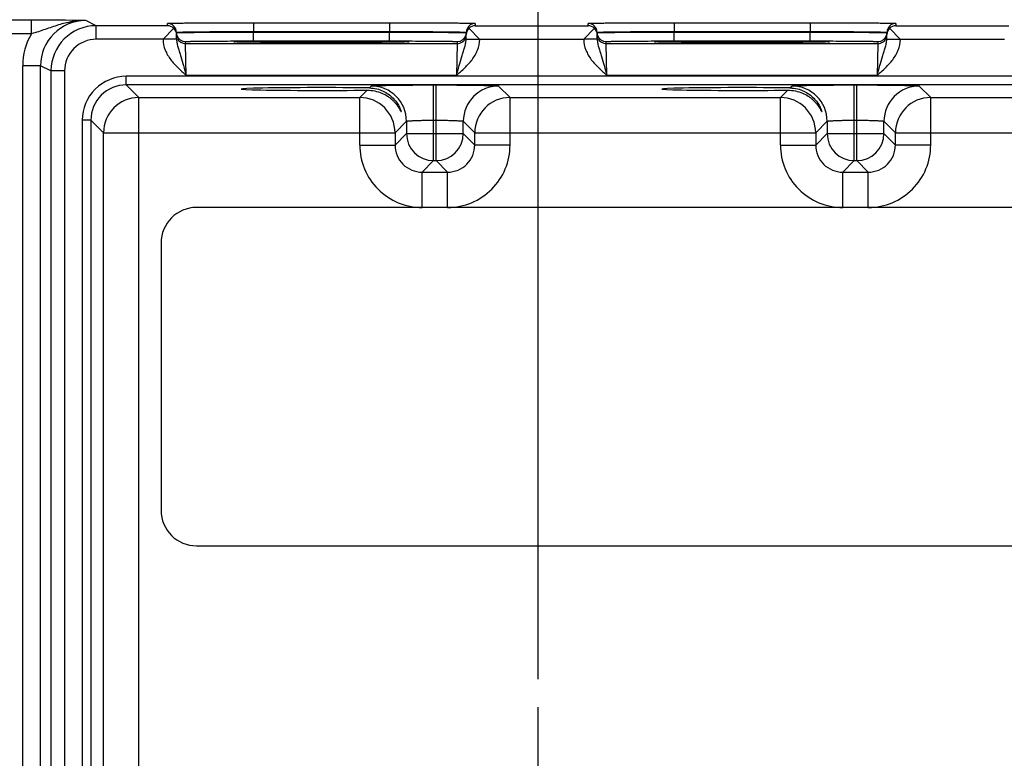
# Model space of a CAD drawing. Header units: inches. Extents: x 0 to 34, y 0 to 22.
# Tile 7 of 56: x 8.8 to 11, y 15.6 to 17.3. Entities that reach past the tile are written whole.
import ezdxf

# ---------------------------------------------------------------- set-up
doc = ezdxf.new("R2010")
doc.units = ezdxf.units.IN
doc.header["$LTSCALE"] = 1.87
doc.header["$MEASUREMENT"] = 0
doc.linetypes.add('CENTER', pattern=[0.6, 0.375, -0.075, 0.075, -0.075])
doc.layers.get('0').update_dxf_attribs({"linetype": 'CONTINUOUS'})
for name, color, linetype in [('02___PRT_ALL_AXES', 7, 'CONTINUOUS'), ('DIMENSIONS', 7, 'CONTINUOUS'), ('FOAM', 7, 'CONTINUOUS')]:
    doc.layers.add(name, color=color, linetype=linetype)
doc.styles.get("Standard").update_dxf_attribs({"font": 'txt', "width": 0.8})
doc.dimstyles.new('DIMSTYLE_1', dxfattribs={"dimtxt": 0.125, "dimasz": 0.18, "dimexe": 0.125, "dimexo": 0.0625, "dimgap": 0.03125, "dimtad": 0, "dimtih": 1, "dimtoh": 1, "dimzin": 4, "dimdsep": 46, "dimtxsty": 'STANDARD', "dimblk": '_FILLED', "dimblk1": '_FILLED', "dimblk2": '_FILLED', "dimcen": 0.09, "dimadec": 0, "dimazin": 0, "dimtp": 0.01, "dimtm": 0.01, "dimtfac": 1, "dimtofl": 0, "dimtmove": 0, "dimatfit": 3, "dimldrblk": '_FILLED', "dimfxl": 1, "dimtolj": 1, "dimtzin": 4, "dimarcsym": 0})

# ---------------------------------------------------------------- blocks, each defined once
blk = doc.blocks.new('*D17')
at = {"layer": 'DIMENSIONS', "color": 2, "linetype": 'CONTINUOUS'}
blk.add_line((9.9603, 15.8102), (9.9603, 17.9562), dxfattribs=at)
at = {"layer": 'DIMENSIONS', "color": 2, "linetype": 'CONTINUOUS', "insert": (9.8978, 18.0187), "char_height": 0.125, "width": 1.225, "attachment_point": 1, "rotation": 90, "line_spacing_factor": 0.9}
blk.add_mtext('3.95{\\Ftxt.shx;\\W1.000000;\\H0.125000; }[100.3]', dxfattribs=at)
blk = doc.blocks.new('_FILLED')
at = {"color": 0, "linetype": 'BYBLOCK'}
blk.add_solid([(0, 0), (-1, 0.174), (-1, -0.174)], dxfattribs=at)
blk = doc.blocks.new('*D19')
at = {"layer": 'DIMENSIONS', "color": 2, "linetype": 'CONTINUOUS'}
blk.add_line((11.8203, 15.8102), (11.8203, 17.9562), dxfattribs=at)
at = {"layer": 'DIMENSIONS', "color": 2, "linetype": 'CONTINUOUS', "insert": (11.7578, 18.0187), "char_height": 0.125, "width": 1.225, "attachment_point": 1, "rotation": 90, "line_spacing_factor": 0.9}
blk.add_mtext('5.81{\\Ftxt.shx;\\W1.000000;\\H0.125000; }[147.5]', dxfattribs=at)
blk = doc.blocks.new('*D20')
at = {"layer": 'DIMENSIONS', "color": 2, "linetype": 'CONTINUOUS'}
blk.add_line((15.5403, 15.8102), (15.5403, 17.9562), dxfattribs=at)
at = {"layer": 'DIMENSIONS', "color": 2, "linetype": 'CONTINUOUS', "insert": (15.4778, 18.0187), "char_height": 0.125, "width": 1.025, "attachment_point": 1, "rotation": 90, "line_spacing_factor": 0.9}
blk.add_mtext('9.53{\\Ftxt.shx;\\W1.000000;\\H0.125000; }[242]', dxfattribs=at)

msp = doc.modelspace()

# ---------------------------------------------------------------- linework, layer by layer
at = {"color": 7, "linetype": 'CONTINUOUS'}
for p, q in [((8.8402, 17.2664), (7.248, 17.2664)), ((8.8402, 17.2364), (8.8402, 17.2664)), ((8.9835, 17.2543), (8.9604, 17.2658)), ((8.9835, 17.2243), (8.9835, 17.2543)), ((9.141, 17.2543), (8.9835, 17.2543)), ((9.155, 17.2485), (9.1312, 17.2243)), ((9.141, 17.2543), (9.1409, 17.2593)), ((9.3309, 17.2609), (9.3309, 17.2413)), ((9.3309, 17.2609), (9.6316, 17.2609)), ((9.3309, 17.2402), (9.3309, 17.2413)), ((9.3309, 17.2413), (9.6316, 17.2413)), ((9.6316, 17.2609), (9.6316, 17.2413)), ((9.6316, 17.2402), (9.6316, 17.2413)), ((9.8075, 17.2485), (9.8312, 17.2243)), ((9.8216, 17.2593), (9.8215, 17.2543)), ((9.8215, 17.2543), (10.071, 17.2543)), ((10.085, 17.2485), (10.0612, 17.2243)), ((10.071, 17.2543), (10.0709, 17.2593)), ((10.2609, 17.2609), (10.2609, 17.2413)), ((10.2609, 17.2609), (10.5616, 17.2609)), ((10.2609, 17.2402), (10.2609, 17.2413)), ((10.2609, 17.2413), (10.5616, 17.2413)), ((10.5616, 17.2609), (10.5616, 17.2413)), ((10.5616, 17.2402), (10.5616, 17.2413)), ((10.7375, 17.2485), (10.7612, 17.2243)), ((10.7516, 17.2593), (10.7515, 17.2543)), ((10.7515, 17.2543), (11.001, 17.2543)), ((8.8402, 17.2364), (7.248, 17.2364)), ((9.1312, 17.2243), (8.9835, 17.2243)), ((9.1612, 17.2249), (9.1313, 17.2243)), ((9.1609, 17.2396), (9.1616, 17.2398)), ((9.1612, 17.2249), (9.1609, 17.2396)), ((9.1609, 17.2389), (9.1616, 17.239)), ((9.181, 17.2146), (9.1809, 17.2193)), ((9.2875, 17.2187), (9.2905, 17.219)), ((9.2905, 17.2184), (9.2875, 17.2187)), ((9.3309, 17.2206), (9.3309, 17.2402)), ((9.3309, 17.2402), (9.6316, 17.2402)), ((9.3309, 17.2206), (9.6316, 17.2206)), ((9.6316, 17.2206), (9.6316, 17.2402)), ((9.672, 17.219), (9.675, 17.2187)), ((9.675, 17.2187), (9.672, 17.2184)), ((9.7816, 17.2193), (9.7815, 17.2146)), ((9.8009, 17.2398), (9.8016, 17.2396)), ((9.8009, 17.239), (9.8016, 17.2389)), ((9.8013, 17.2249), (9.8016, 17.2396)), ((9.8013, 17.2249), (9.8312, 17.2243)), ((9.8313, 17.2243), (10.0612, 17.2243)), ((10.0912, 17.2249), (10.0613, 17.2243)), ((10.0909, 17.2396), (10.0916, 17.2398)), ((10.0912, 17.2249), (10.0909, 17.2396)), ((10.0909, 17.2389), (10.0916, 17.239)), ((10.111, 17.2146), (10.1109, 17.2193)), ((10.2175, 17.2187), (10.2205, 17.219)), ((10.2205, 17.2184), (10.2175, 17.2187)), ((10.2609, 17.2206), (10.2609, 17.2402)), ((10.2609, 17.2402), (10.5616, 17.2402)), ((10.2609, 17.2206), (10.5616, 17.2206)), ((10.5616, 17.2206), (10.5616, 17.2402)), ((10.602, 17.219), (10.605, 17.2187)), ((10.605, 17.2187), (10.602, 17.2184)), ((10.7116, 17.2193), (10.7115, 17.2146)), ((10.7309, 17.2398), (10.7316, 17.2396)), ((10.7309, 17.239), (10.7316, 17.2389)), ((10.7313, 17.2249), (10.7316, 17.2396)), ((10.7313, 17.2249), (10.7612, 17.2243)), ((10.7613, 17.2243), (10.9912, 17.2243)), ((9.7815, 17.2146), (9.181, 17.2146)), ((9.1826, 17.1446), (9.181, 17.2146)), ((9.3017, 17.2181), (9.2905, 17.2184)), ((9.2916, 17.2184), (9.2909, 17.2184)), ((9.2925, 17.2184), (9.2916, 17.2184)), ((9.294, 17.2183), (9.2925, 17.2184)), ((9.2959, 17.2182), (9.294, 17.2183)), ((9.2989, 17.2182), (9.2959, 17.2182)), ((9.3036, 17.2181), (9.2989, 17.2182)), ((9.3122, 17.2179), (9.3036, 17.2181)), ((9.3233, 17.2178), (9.3122, 17.2179)), ((9.3376, 17.2176), (9.3233, 17.2178)), ((9.3552, 17.2174), (9.3376, 17.2176)), ((9.3765, 17.2173), (9.3552, 17.2174)), ((9.4019, 17.2172), (9.3765, 17.2173)), ((9.4267, 17.2171), (9.4019, 17.2172)), ((9.4542, 17.2171), (9.4267, 17.2171)), ((9.4857, 17.217), (9.4542, 17.2171)), ((9.5142, 17.2171), (9.4857, 17.217)), ((9.5399, 17.2171), (9.5142, 17.2171)), ((9.5669, 17.2172), (9.5399, 17.2171)), ((9.59, 17.2173), (9.5669, 17.2172)), ((9.6095, 17.2175), (9.59, 17.2173)), ((9.6271, 17.2176), (9.6095, 17.2175)), ((9.6406, 17.2178), (9.6271, 17.2176)), ((9.6526, 17.2179), (9.6406, 17.2178)), ((9.6606, 17.2181), (9.6526, 17.2179)), ((9.665, 17.2182), (9.6606, 17.2181)), ((9.672, 17.2184), (9.6609, 17.2181)), ((9.6679, 17.2183), (9.665, 17.2182)), ((9.6696, 17.2183), (9.6679, 17.2183)), ((9.6705, 17.2184), (9.6696, 17.2183)), ((9.6713, 17.2184), (9.6705, 17.2184)), ((9.672, 17.2185), (9.6713, 17.2184)), ((9.7815, 17.2146), (9.7799, 17.1446)), ((10.7115, 17.2146), (10.111, 17.2146)), ((10.1126, 17.1446), (10.111, 17.2146)), ((10.2317, 17.2181), (10.2205, 17.2184)), ((10.2216, 17.2184), (10.2209, 17.2184)), ((10.2225, 17.2184), (10.2216, 17.2184)), ((10.224, 17.2183), (10.2225, 17.2184)), ((10.2259, 17.2182), (10.224, 17.2183)), ((10.2289, 17.2182), (10.2259, 17.2182)), ((10.2336, 17.2181), (10.2289, 17.2182)), ((10.2422, 17.2179), (10.2336, 17.2181)), ((10.2533, 17.2178), (10.2422, 17.2179)), ((10.2676, 17.2176), (10.2533, 17.2178)), ((10.2852, 17.2174), (10.2676, 17.2176)), ((10.3065, 17.2173), (10.2852, 17.2174)), ((10.3319, 17.2172), (10.3065, 17.2173)), ((10.3567, 17.2171), (10.3319, 17.2172)), ((10.3842, 17.2171), (10.3567, 17.2171)), ((10.4157, 17.217), (10.3842, 17.2171)), ((10.4442, 17.2171), (10.4157, 17.217)), ((10.4699, 17.2171), (10.4442, 17.2171)), ((10.4969, 17.2172), (10.4699, 17.2171)), ((10.52, 17.2173), (10.4969, 17.2172)), ((10.5395, 17.2175), (10.52, 17.2173)), ((10.5571, 17.2176), (10.5395, 17.2175)), ((10.5706, 17.2178), (10.5571, 17.2176)), ((10.5826, 17.2179), (10.5706, 17.2178)), ((10.5906, 17.2181), (10.5826, 17.2179)), ((10.595, 17.2182), (10.5906, 17.2181)), ((10.602, 17.2184), (10.5909, 17.2181)), ((10.5979, 17.2183), (10.595, 17.2182)), ((10.5996, 17.2183), (10.5979, 17.2183)), ((10.6005, 17.2184), (10.5996, 17.2183)), ((10.6013, 17.2184), (10.6005, 17.2184)), ((10.602, 17.2185), (10.6013, 17.2184)), ((10.7115, 17.2146), (10.7099, 17.1446)), ((8.821, 13.9027), (8.821, 17.1658)), ((8.8604, 17.1658), (8.821, 17.1658)), ((8.8604, 13.9027), (8.8604, 17.1658)), ((8.8835, 17.1543), (8.8604, 17.1658)), ((8.8835, 17.1543), (8.8835, 13.9142)), ((8.9135, 17.1543), (8.8835, 17.1543)), ((8.9135, 17.1543), (8.9135, 13.9142)), ((9.0497, 17.1234), (9.0497, 17.1424)), ((16.4479, 17.1424), (9.0497, 17.1424)), ((9.7799, 17.1446), (9.1826, 17.1446)), ((10.7099, 17.1446), (10.1126, 17.1446)), ((9.0776, 17.0956), (9.0497, 17.1234)), ((16.4479, 17.1234), (9.0497, 17.1234)), ((9.5661, 17.0956), (9.5822, 17.1117)), ((9.5873, 17.1167), (9.5915, 17.121)), ((9.7295, 16.956), (9.7295, 17.1233)), ((9.7295, 17.1233), (9.735, 17.1233)), ((9.735, 16.956), (9.735, 17.1233)), ((9.873, 17.121), (9.8984, 17.0956)), ((10.4961, 17.0956), (10.5122, 17.1117)), ((10.5173, 17.1167), (10.5215, 17.121)), ((10.6595, 16.956), (10.6595, 17.1233)), ((10.6595, 17.1233), (10.665, 17.1233)), ((10.665, 16.956), (10.665, 17.1233)), ((10.803, 17.121), (10.8284, 17.0956)), ((9.0776, 13.9729), (9.0776, 17.0956)), ((9.0776, 17.0956), (9.5661, 17.0956)), ((9.5661, 16.9906), (9.5661, 17.0956)), ((9.8984, 16.9906), (9.8984, 17.0956)), ((9.8984, 17.0956), (10.4961, 17.0956)), ((10.4961, 16.9906), (10.4961, 17.0956)), ((10.8284, 16.9906), (10.8284, 17.0956)), ((10.8284, 17.0956), (11.4261, 17.0956)), ((8.9527, 17.0454), (8.9527, 14.0231)), ((8.9718, 17.0454), (8.9527, 17.0454)), ((8.9718, 17.0454), (8.9718, 14.0231)), ((8.9996, 17.0176), (8.9718, 17.0454)), ((9.7295, 17.0454), (9.735, 17.0454)), ((10.6595, 17.0454), (10.665, 17.0454)), ((9.6695, 17.043), (9.6441, 17.0176)), ((9.6695, 17.043), (9.6695, 17.016)), ((9.795, 17.016), (9.795, 17.043)), ((9.795, 17.043), (9.8204, 17.0176)), ((10.5995, 17.043), (10.5741, 17.0176)), ((10.5995, 17.043), (10.5995, 17.016)), ((10.725, 17.016), (10.725, 17.043)), ((10.725, 17.043), (10.7504, 17.0176)), ((8.9996, 14.0509), (8.9996, 17.0176)), ((8.9996, 17.0176), (9.6441, 17.0176)), ((9.6441, 17.0176), (9.6441, 16.9906)), ((9.6695, 17.016), (9.6441, 16.9906)), ((9.6695, 17.016), (9.795, 17.016)), ((9.795, 17.016), (9.8204, 16.9906)), ((9.8204, 16.9906), (9.8204, 17.0176)), ((9.8204, 17.0176), (10.5741, 17.0176)), ((10.5741, 17.0176), (10.5741, 16.9906)), ((10.5995, 17.016), (10.5741, 16.9906)), ((10.5995, 17.016), (10.725, 17.016)), ((10.725, 17.016), (10.7504, 16.9906)), ((10.7504, 16.9906), (10.7504, 17.0176)), ((10.7504, 17.0176), (11.5041, 17.0176)), ((9.5661, 16.9906), (9.6441, 16.9906)), ((9.8984, 16.9906), (9.8204, 16.9906)), ((10.4961, 16.9906), (10.5741, 16.9906)), ((10.8284, 16.9906), (10.7504, 16.9906)), ((9.7295, 16.956), (9.7041, 16.9306)), ((9.7295, 16.956), (9.735, 16.956)), ((9.735, 16.956), (9.7604, 16.9306)), ((10.6595, 16.956), (10.6341, 16.9306)), ((10.6595, 16.956), (10.665, 16.956)), ((10.665, 16.956), (10.6904, 16.9306)), ((9.7041, 16.8526), (9.7041, 16.9306)), ((9.7041, 16.9306), (9.7604, 16.9306)), ((9.7604, 16.8526), (9.7604, 16.9306)), ((10.6341, 16.8526), (10.6341, 16.9306)), ((10.6341, 16.9306), (10.6904, 16.9306)), ((10.6904, 16.8526), (10.6904, 16.9306))]:
    msp.add_line(p, q, dxfattribs=at)
for points in [[(9.2909, 17.2184), (9.2904, 17.2185), (9.2902, 17.2185), (9.29, 17.2185), (9.2899, 17.2185), (9.2898, 17.2185)], [(9.6727, 17.2185), (9.6727, 17.2185), (9.6726, 17.2185), (9.6724, 17.2185), (9.6722, 17.2185), (9.672, 17.2185)], [(10.2209, 17.2184), (10.2204, 17.2185), (10.2202, 17.2185), (10.22, 17.2185), (10.2199, 17.2185), (10.2198, 17.2185)], [(10.6027, 17.2185), (10.6027, 17.2185), (10.6026, 17.2185), (10.6024, 17.2185), (10.6022, 17.2185), (10.602, 17.2185)]]:
    msp.add_lwpolyline(points, dxfattribs=at)
for centre, radius, start, end in [((8.836, 4.3851), 12.8814, 89.44662, 89.98114), ((8.9604, 17.1658), 0.1, 89.9862, 180.0004), ((8.9835, 17.1543), 0.1, 90.0005, 179.9971), ((9.1409, 17.2393), 0.02, 1.0011, 90.0012), ((9.1408, 17.2341), 0.0202, 45.4262, 89.3219), ((9.1414, 17.2343), 0.0197, 1.0409, 46.2202), ((9.8212, 17.2343), 0.0197, 133.7798, 178.9591), ((9.8216, 17.2393), 0.02, 89.9988, 178.9989), ((9.8217, 17.2341), 0.0202, 90.6781, 134.5738), ((10.0709, 17.2393), 0.02, 1.0011, 90.0012), ((10.0708, 17.2341), 0.0202, 45.4262, 89.3219), ((10.0714, 17.2343), 0.0197, 1.0409, 46.2202), ((10.7512, 17.2343), 0.0197, 133.7798, 178.9591), ((10.7516, 17.2393), 0.02, 89.9988, 178.9989), ((10.7517, 17.2341), 0.0202, 90.6781, 134.5738), ((8.9604, 17.1658), 0.1394, 149.567, 180.0001), ((8.9835, 17.1543), 0.07, 89.9947, 179.9981), ((9.181, 17.2393), 0.02, 181.0079, 198.7958), ((9.1809, 17.2393), 0.02, 198.8014, 270.0007), ((9.181, 17.2346), 0.02, 206.4232, 270.0003), ((9.7815, 17.2346), 0.02, 269.9997, 333.5767), ((9.7816, 17.2393), 0.02, 269.9993, 341.1986), ((9.7816, 17.2393), 0.02, 341.2042, 358.9921), ((10.111, 17.2393), 0.02, 181.0079, 198.7958), ((10.1109, 17.2393), 0.02, 198.8014, 270.0007), ((10.111, 17.2346), 0.02, 206.4232, 270.0003), ((10.7115, 17.2346), 0.02, 269.9997, 333.5767), ((10.7116, 17.2393), 0.02, 269.9993, 341.1986), ((10.7116, 17.2393), 0.02, 341.2042, 358.9921), ((9.0497, 17.0454), 0.097, 89.9965, 180.0035), ((9.0497, 17.0455), 0.078, 89.9906, 180.0094), ((9.5915, 17.043), 0.078, 0.0209, 89.9791), ((9.8731, 17.043), 0.078, 90.0209, 179.9791), ((10.5215, 17.043), 0.078, 0.0209, 89.9791), ((10.8031, 17.043), 0.078, 90.0209, 179.9791), ((9.0776, 17.0176), 0.078, 90.0209, 179.9791), ((9.5661, 17.0176), 0.078, 0.0209, 89.9791), ((9.8984, 17.0176), 0.078, 90.0209, 179.9791), ((10.4961, 17.0176), 0.078, 0.0209, 89.9791), ((10.8284, 17.0176), 0.078, 90.0209, 179.9791), ((9.7295, 17.016), 0.06, 180.021, 269.979), ((9.735, 17.016), 0.06, 270.0209, 359.9791), ((10.6595, 17.016), 0.06, 180.021, 269.979), ((10.665, 17.016), 0.06, 270.0209, 359.9791), ((9.7041, 16.9906), 0.138, 179.9966, 270.0034), ((9.7041, 16.9906), 0.06, 179.9647, 270.0353), ((9.7604, 16.9906), 0.138, 269.9966, 0.0034), ((9.7604, 16.9906), 0.06, 269.9658, 0.0342), ((10.6341, 16.9906), 0.138, 179.9966, 270.0034), ((10.6341, 16.9906), 0.06, 179.9647, 270.0353), ((10.6904, 16.9906), 0.138, 269.9966, 0.0034), ((10.6904, 16.9906), 0.06, 269.9658, 0.0342)]:
    msp.add_arc(centre, radius, start, end, dxfattribs=at)
for centre in [(9.4813, 17.1143), (10.4113, 17.1143)]:
    msp.add_ellipse(centre, major_axis=(0.1771, 0), ratio=0.017455, start_param=0.929285, end_param=5.318993, dxfattribs=at)
for points, knots in [([(8.9604, 17.2658), (8.9502, 17.2659), (8.9299, 17.264), (8.9001, 17.2563), (8.8757, 17.2477), (8.8557, 17.241), (8.8454, 17.2379), (8.8402, 17.2364)], [0, 0, 0, 0, 0.24472, 0.49043, 0.740424, 0.868928, 1, 1, 1, 1]), ([(9.1409, 17.2593), (9.1409, 17.2593), (9.141, 17.2593), (9.1412, 17.2594), (9.1415, 17.2594), (9.1419, 17.2595), (9.1424, 17.2595), (9.1433, 17.2596), (9.1447, 17.2596), (9.1468, 17.2597), (9.1492, 17.2598), (9.1522, 17.2599), (9.1555, 17.2599), (9.1593, 17.26), (9.1651, 17.2601), (9.1734, 17.2602), (9.1845, 17.2604), (9.197, 17.2605), (9.2107, 17.2606), (9.2257, 17.2607), (9.2416, 17.2608), (9.2644, 17.2609), (9.2943, 17.2609), (9.3185, 17.2609), (9.3309, 17.2609)], [0, 0, 0, 0, 0.000367, 0.001291, 0.002806, 0.004918, 0.007626, 0.010931, 0.019321, 0.030071, 0.043156, 0.058545, 0.076202, 0.096083, 0.118142, 0.168576, 0.22702, 0.29291, 0.365614, 0.444431, 0.5286, 0.617312, 0.804907, 1, 1, 1, 1]), ([(9.1616, 17.2398), (9.1623, 17.2399), (9.1641, 17.24), (9.1676, 17.2402), (9.1726, 17.2404), (9.1788, 17.2405), (9.1864, 17.2407), (9.199, 17.2408), (9.2173, 17.241), (9.2421, 17.2412), (9.27, 17.2413), (9.2999, 17.2413), (9.3204, 17.2413), (9.3309, 17.2413)], [0, 0, 0, 0, 0.012373, 0.033215, 0.06236, 0.099562, 0.144504, 0.196803, 0.321615, 0.46972, 0.636032, 0.814839, 1, 1, 1, 1]), ([(9.6316, 17.2609), (9.644, 17.2609), (9.6682, 17.2609), (9.6981, 17.2609), (9.7209, 17.2608), (9.7368, 17.2607), (9.7518, 17.2606), (9.7655, 17.2605), (9.778, 17.2604), (9.7891, 17.2602), (9.7974, 17.2601), (9.8032, 17.26), (9.807, 17.2599), (9.8103, 17.2599), (9.8133, 17.2598), (9.8157, 17.2597), (9.8178, 17.2596), (9.8192, 17.2596), (9.8201, 17.2595), (9.8206, 17.2595), (9.821, 17.2594), (9.8213, 17.2594), (9.8215, 17.2593), (9.8216, 17.2593), (9.8216, 17.2593)], [0, 0, 0, 0, 0.195093, 0.382688, 0.4714, 0.555569, 0.634386, 0.70709, 0.77298, 0.831424, 0.881858, 0.903917, 0.923799, 0.941455, 0.956844, 0.969929, 0.980679, 0.989069, 0.992374, 0.995082, 0.997194, 0.998709, 0.999633, 1, 1, 1, 1]), ([(9.6316, 17.2413), (9.6421, 17.2413), (9.6626, 17.2413), (9.6926, 17.2413), (9.7204, 17.2412), (9.7452, 17.241), (9.7635, 17.2408), (9.7761, 17.2407), (9.7837, 17.2405), (9.7899, 17.2404), (9.7949, 17.2402), (9.7984, 17.24), (9.8003, 17.2399), (9.8009, 17.2398)], [0, 0, 0, 0, 0.185163, 0.363973, 0.530287, 0.678393, 0.803205, 0.855503, 0.900445, 0.937646, 0.966789, 0.987629, 1, 1, 1, 1]), ([(10.0709, 17.2593), (10.0709, 17.2593), (10.071, 17.2593), (10.0712, 17.2594), (10.0715, 17.2594), (10.0719, 17.2595), (10.0724, 17.2595), (10.0733, 17.2596), (10.0747, 17.2596), (10.0768, 17.2597), (10.0792, 17.2598), (10.0822, 17.2599), (10.0855, 17.2599), (10.0893, 17.26), (10.0951, 17.2601), (10.1034, 17.2602), (10.1145, 17.2604), (10.127, 17.2605), (10.1407, 17.2606), (10.1557, 17.2607), (10.1716, 17.2608), (10.1944, 17.2609), (10.2243, 17.2609), (10.2485, 17.2609), (10.2609, 17.2609)], [0, 0, 0, 0, 0.000367, 0.001291, 0.002806, 0.004918, 0.007626, 0.010931, 0.019321, 0.030071, 0.043156, 0.058545, 0.076202, 0.096083, 0.118142, 0.168576, 0.22702, 0.29291, 0.365614, 0.444431, 0.5286, 0.617312, 0.804907, 1, 1, 1, 1]), ([(10.0916, 17.2398), (10.0923, 17.2399), (10.0941, 17.24), (10.0976, 17.2402), (10.1026, 17.2404), (10.1088, 17.2405), (10.1164, 17.2407), (10.129, 17.2408), (10.1473, 17.241), (10.1721, 17.2412), (10.2, 17.2413), (10.2299, 17.2413), (10.2504, 17.2413), (10.2609, 17.2413)], [0, 0, 0, 0, 0.012373, 0.033215, 0.06236, 0.099562, 0.144504, 0.196803, 0.321615, 0.46972, 0.636032, 0.814839, 1, 1, 1, 1]), ([(10.5616, 17.2609), (10.574, 17.2609), (10.5982, 17.2609), (10.6281, 17.2609), (10.6509, 17.2608), (10.6668, 17.2607), (10.6818, 17.2606), (10.6955, 17.2605), (10.708, 17.2604), (10.7191, 17.2602), (10.7274, 17.2601), (10.7332, 17.26), (10.737, 17.2599), (10.7403, 17.2599), (10.7433, 17.2598), (10.7457, 17.2597), (10.7478, 17.2596), (10.7492, 17.2596), (10.7501, 17.2595), (10.7506, 17.2595), (10.751, 17.2594), (10.7513, 17.2594), (10.7515, 17.2593), (10.7516, 17.2593), (10.7516, 17.2593)], [0, 0, 0, 0, 0.195093, 0.382688, 0.4714, 0.555569, 0.634386, 0.70709, 0.77298, 0.831424, 0.881858, 0.903917, 0.923799, 0.941455, 0.956844, 0.969929, 0.980679, 0.989069, 0.992374, 0.995082, 0.997194, 0.998709, 0.999633, 1, 1, 1, 1]), ([(10.5616, 17.2413), (10.5721, 17.2413), (10.5926, 17.2413), (10.6226, 17.2413), (10.6504, 17.2412), (10.6752, 17.241), (10.6935, 17.2408), (10.7061, 17.2407), (10.7137, 17.2405), (10.7199, 17.2404), (10.7249, 17.2402), (10.7284, 17.24), (10.7303, 17.2399), (10.7309, 17.2398)], [0, 0, 0, 0, 0.185163, 0.363973, 0.530287, 0.678393, 0.803205, 0.855503, 0.900445, 0.937646, 0.966789, 0.987629, 1, 1, 1, 1]), ([(9.1312, 17.2243), (9.1313, 17.2162), (9.1349, 17.1999), (9.1474, 17.1786), (9.1641, 17.1606), (9.1764, 17.1499), (9.1826, 17.1446)], [0, 0, 0, 0, 0.249327, 0.499215, 0.749509, 1, 1, 1, 1]), ([(9.1612, 17.2249), (9.1612, 17.2215), (9.1621, 17.2149), (9.1646, 17.2054), (9.1676, 17.1959), (9.1717, 17.1828), (9.1768, 17.1657), (9.1806, 17.1517), (9.1826, 17.1446)], [0, 0, 0, 0, 0.120104, 0.238268, 0.357052, 0.478569, 0.733305, 1, 1, 1, 1]), ([(9.1616, 17.239), (9.1623, 17.2391), (9.1642, 17.2391), (9.1677, 17.2392), (9.1726, 17.2393), (9.1818, 17.2394), (9.1965, 17.2396), (9.2174, 17.2398), (9.2422, 17.2399), (9.2804, 17.2401), (9.3104, 17.2402), (9.3309, 17.2402)], [0, 0, 0, 0, 0.012397, 0.033273, 0.06245, 0.099681, 0.196962, 0.321786, 0.469873, 0.636146, 1, 1, 1, 1]), ([(9.1809, 17.2193), (9.1809, 17.2193), (9.181, 17.2193), (9.1811, 17.2193), (9.1814, 17.2194), (9.1818, 17.2194), (9.1827, 17.2195), (9.1839, 17.2195), (9.1855, 17.2196), (9.1875, 17.2197), (9.1898, 17.2197), (9.1936, 17.2198), (9.1991, 17.2199), (9.2066, 17.22), (9.2153, 17.2201), (9.2252, 17.2202), (9.2361, 17.2203), (9.2478, 17.2204), (9.2604, 17.2204), (9.2784, 17.2205), (9.302, 17.2206), (9.3211, 17.2206), (9.3309, 17.2206)], [0, 0, 0, 0, 0.000367, 0.001291, 0.002806, 0.004918, 0.010931, 0.019321, 0.030071, 0.043156, 0.058545, 0.076201, 0.118142, 0.168576, 0.22702, 0.29291, 0.365614, 0.44443, 0.5286, 0.617312, 0.804907, 1, 1, 1, 1]), ([(9.2905, 17.219), (9.2934, 17.2192), (9.301, 17.2194), (9.3151, 17.2196), (9.3343, 17.2198), (9.3579, 17.22), (9.3853, 17.2202), (9.4269, 17.2204), (9.4813, 17.2205), (9.5357, 17.2204), (9.5772, 17.2202), (9.6046, 17.22), (9.6282, 17.2198), (9.6474, 17.2196), (9.6615, 17.2194), (9.6691, 17.2192), (9.672, 17.219)], [0, 0, 0, 0, 0.022849, 0.060211, 0.110951, 0.173528, 0.246039, 0.326276, 0.500008, 0.673738, 0.753974, 0.826483, 0.889058, 0.939795, 0.977154, 1, 1, 1, 1]), ([(9.6316, 17.2402), (9.6521, 17.2402), (9.6821, 17.2401), (9.7203, 17.2399), (9.7451, 17.2398), (9.766, 17.2396), (9.7807, 17.2394), (9.7899, 17.2393), (9.7948, 17.2392), (9.7983, 17.2391), (9.8002, 17.2391), (9.8009, 17.239)], [0, 0, 0, 0, 0.363854, 0.530127, 0.678214, 0.803038, 0.900319, 0.93755, 0.966727, 0.987603, 1, 1, 1, 1]), ([(9.6316, 17.2206), (9.6414, 17.2206), (9.6605, 17.2206), (9.6841, 17.2205), (9.7021, 17.2204), (9.7147, 17.2204), (9.7265, 17.2203), (9.7373, 17.2202), (9.7472, 17.2201), (9.7559, 17.22), (9.7635, 17.2199), (9.769, 17.2198), (9.7727, 17.2197), (9.775, 17.2197), (9.777, 17.2196), (9.7786, 17.2195), (9.7798, 17.2195), (9.7807, 17.2194), (9.7811, 17.2194), (9.7814, 17.2193), (9.7815, 17.2193), (9.7816, 17.2193), (9.7816, 17.2193)], [0, 0, 0, 0, 0.195093, 0.382688, 0.4714, 0.55557, 0.634386, 0.70709, 0.77298, 0.831424, 0.881858, 0.923799, 0.941455, 0.956844, 0.969929, 0.980679, 0.989069, 0.995082, 0.997194, 0.998709, 0.999633, 1, 1, 1, 1]), ([(9.7799, 17.1446), (9.7819, 17.1517), (9.7857, 17.1657), (9.7908, 17.1828), (9.7949, 17.1959), (9.7979, 17.2054), (9.8004, 17.2149), (9.8013, 17.2215), (9.8013, 17.2249)], [0, 0, 0, 0, 0.266694, 0.521431, 0.642948, 0.761732, 0.879896, 1, 1, 1, 1]), ([(9.7799, 17.1446), (9.7861, 17.1499), (9.7984, 17.1606), (9.8151, 17.1786), (9.8276, 17.1999), (9.8312, 17.2162), (9.8313, 17.2243)], [0, 0, 0, 0, 0.250502, 0.500799, 0.750681, 1, 1, 1, 1]), ([(10.0612, 17.2243), (10.0613, 17.2162), (10.0649, 17.1999), (10.0774, 17.1786), (10.0941, 17.1606), (10.1064, 17.1499), (10.1126, 17.1446)], [0, 0, 0, 0, 0.249327, 0.499215, 0.749509, 1, 1, 1, 1]), ([(10.0912, 17.2249), (10.0912, 17.2215), (10.0921, 17.2149), (10.0946, 17.2054), (10.0976, 17.1959), (10.1017, 17.1828), (10.1068, 17.1657), (10.1106, 17.1517), (10.1126, 17.1446)], [0, 0, 0, 0, 0.120104, 0.238268, 0.357052, 0.478569, 0.733305, 1, 1, 1, 1]), ([(10.0916, 17.239), (10.0923, 17.2391), (10.0942, 17.2391), (10.0977, 17.2392), (10.1026, 17.2393), (10.1118, 17.2394), (10.1265, 17.2396), (10.1474, 17.2398), (10.1722, 17.2399), (10.2104, 17.2401), (10.2404, 17.2402), (10.2609, 17.2402)], [0, 0, 0, 0, 0.012397, 0.033273, 0.06245, 0.099681, 0.196962, 0.321786, 0.469873, 0.636146, 1, 1, 1, 1]), ([(10.1109, 17.2193), (10.1109, 17.2193), (10.111, 17.2193), (10.1111, 17.2193), (10.1114, 17.2194), (10.1118, 17.2194), (10.1127, 17.2195), (10.1139, 17.2195), (10.1155, 17.2196), (10.1175, 17.2197), (10.1198, 17.2197), (10.1236, 17.2198), (10.1291, 17.2199), (10.1366, 17.22), (10.1453, 17.2201), (10.1552, 17.2202), (10.1661, 17.2203), (10.1778, 17.2204), (10.1904, 17.2204), (10.2084, 17.2205), (10.232, 17.2206), (10.2511, 17.2206), (10.2609, 17.2206)], [0, 0, 0, 0, 0.000367, 0.001291, 0.002806, 0.004918, 0.010931, 0.019321, 0.030071, 0.043156, 0.058545, 0.076201, 0.118142, 0.168576, 0.22702, 0.29291, 0.365614, 0.44443, 0.5286, 0.617312, 0.804907, 1, 1, 1, 1]), ([(10.2205, 17.219), (10.2234, 17.2192), (10.231, 17.2194), (10.2451, 17.2196), (10.2643, 17.2198), (10.2879, 17.22), (10.3153, 17.2202), (10.3569, 17.2204), (10.4113, 17.2205), (10.4657, 17.2204), (10.5072, 17.2202), (10.5346, 17.22), (10.5582, 17.2198), (10.5774, 17.2196), (10.5915, 17.2194), (10.5991, 17.2192), (10.602, 17.219)], [0, 0, 0, 0, 0.022849, 0.060211, 0.110951, 0.173528, 0.246039, 0.326276, 0.500008, 0.673738, 0.753974, 0.826483, 0.889058, 0.939795, 0.977154, 1, 1, 1, 1]), ([(10.5616, 17.2402), (10.5821, 17.2402), (10.6121, 17.2401), (10.6503, 17.2399), (10.6751, 17.2398), (10.696, 17.2396), (10.7107, 17.2394), (10.7199, 17.2393), (10.7248, 17.2392), (10.7283, 17.2391), (10.7302, 17.2391), (10.7309, 17.239)], [0, 0, 0, 0, 0.363854, 0.530127, 0.678214, 0.803038, 0.900319, 0.93755, 0.966727, 0.987603, 1, 1, 1, 1]), ([(10.5616, 17.2206), (10.5714, 17.2206), (10.5905, 17.2206), (10.6141, 17.2205), (10.6321, 17.2204), (10.6447, 17.2204), (10.6565, 17.2203), (10.6673, 17.2202), (10.6772, 17.2201), (10.6859, 17.22), (10.6935, 17.2199), (10.699, 17.2198), (10.7027, 17.2197), (10.705, 17.2197), (10.707, 17.2196), (10.7086, 17.2195), (10.7098, 17.2195), (10.7107, 17.2194), (10.7111, 17.2194), (10.7114, 17.2193), (10.7115, 17.2193), (10.7116, 17.2193), (10.7116, 17.2193)], [0, 0, 0, 0, 0.195093, 0.382688, 0.4714, 0.55557, 0.634386, 0.70709, 0.77298, 0.831424, 0.881858, 0.923799, 0.941455, 0.956844, 0.969929, 0.980679, 0.989069, 0.995082, 0.997194, 0.998709, 0.999633, 1, 1, 1, 1]), ([(10.7099, 17.1446), (10.7119, 17.1517), (10.7157, 17.1657), (10.7208, 17.1828), (10.7249, 17.1959), (10.7279, 17.2054), (10.7304, 17.2149), (10.7313, 17.2215), (10.7313, 17.2249)], [0, 0, 0, 0, 0.266694, 0.521431, 0.642948, 0.761732, 0.879896, 1, 1, 1, 1]), ([(10.7099, 17.1446), (10.7161, 17.1499), (10.7284, 17.1606), (10.7451, 17.1786), (10.7576, 17.1999), (10.7612, 17.2162), (10.7613, 17.2243)], [0, 0, 0, 0, 0.250502, 0.500799, 0.750681, 1, 1, 1, 1]), ([(9.6609, 17.2181), (9.6512, 17.2179), (9.6274, 17.2176), (9.5864, 17.2173), (9.5363, 17.2171), (9.4813, 17.217), (9.4263, 17.2171), (9.3761, 17.2173), (9.3351, 17.2176), (9.3114, 17.2179), (9.3017, 17.2181)], [0, 0, 0, 0, 0.080888, 0.198401, 0.342275, 0.499936, 0.657606, 0.801506, 0.91906, 1, 1, 1, 1]), ([(10.5909, 17.2181), (10.5812, 17.2179), (10.5574, 17.2176), (10.5164, 17.2173), (10.4663, 17.2171), (10.4113, 17.217), (10.3563, 17.2171), (10.3061, 17.2173), (10.2651, 17.2176), (10.2414, 17.2179), (10.2317, 17.2181)], [0, 0, 0, 0, 0.080888, 0.198401, 0.342275, 0.499936, 0.657606, 0.801506, 0.91906, 1, 1, 1, 1]), ([(9.5822, 17.1117), (9.5881, 17.1118), (9.5992, 17.1107), (9.6146, 17.106), (9.6256, 17.1001), (9.6331, 17.0947), (9.6381, 17.0905), (9.6425, 17.0861), (9.6463, 17.0817), (9.6496, 17.0774), (9.6519, 17.0739), (9.6535, 17.0712), (9.6545, 17.0694), (9.6554, 17.0678), (9.656, 17.0666), (9.6565, 17.0658), (9.6567, 17.0653), (9.657, 17.0649), (9.6572, 17.0646), (9.6573, 17.0644), (9.6574, 17.0643), (9.6575, 17.0643), (9.6575, 17.0643), (9.6575, 17.0644)], [0, 0, 0, 0, 0.185701, 0.354956, 0.509515, 0.581818, 0.650864, 0.716594, 0.778757, 0.836808, 0.889732, 0.913756, 0.935732, 0.955257, 0.971812, 0.978801, 0.984829, 0.989822, 0.993718, 0.996473, 0.998076, 0.99878, 1, 1, 1, 1]), ([(9.5873, 17.1167), (9.5928, 17.1167), (9.6034, 17.1153), (9.6178, 17.1103), (9.6299, 17.1032), (9.6397, 17.0948), (9.6462, 17.0871), (9.6503, 17.0808), (9.6528, 17.0765), (9.6548, 17.0724), (9.6561, 17.0693), (9.6568, 17.0671), (9.6572, 17.0659), (9.6574, 17.065), (9.6575, 17.0646), (9.6575, 17.0644)], [0, 0, 0, 0, 0.17703, 0.338704, 0.487245, 0.624351, 0.750371, 0.808711, 0.863055, 0.912114, 0.953701, 0.970676, 0.984408, 0.994337, 1, 1, 1, 1]), ([(9.5915, 17.121), (9.5916, 17.121), (9.5919, 17.1211), (9.5925, 17.1212), (9.5934, 17.1213), (9.5947, 17.1215), (9.5962, 17.1216), (9.5989, 17.1217), (9.6031, 17.1219), (9.6089, 17.1221), (9.6159, 17.1223), (9.624, 17.1225), (9.6331, 17.1227), (9.643, 17.1228), (9.6578, 17.123), (9.6779, 17.1232), (9.7032, 17.1233), (9.7206, 17.1233), (9.7295, 17.1233)], [0, 0, 0, 0, 0.002193, 0.006647, 0.013412, 0.022485, 0.033853, 0.04749, 0.081447, 0.124043, 0.174882, 0.233486, 0.299305, 0.371722, 0.450054, 0.621468, 0.80711, 1, 1, 1, 1]), ([(9.735, 17.1233), (9.7439, 17.1233), (9.7613, 17.1233), (9.7866, 17.1232), (9.8067, 17.123), (9.8215, 17.1228), (9.8315, 17.1227), (9.8405, 17.1225), (9.8486, 17.1223), (9.8556, 17.1221), (9.8614, 17.1219), (9.8656, 17.1217), (9.8683, 17.1216), (9.8699, 17.1215), (9.8711, 17.1213), (9.872, 17.1212), (9.8726, 17.1211), (9.873, 17.121), (9.873, 17.121)], [0, 0, 0, 0, 0.19289, 0.378532, 0.549946, 0.628278, 0.700695, 0.766514, 0.825118, 0.875957, 0.918553, 0.95251, 0.966147, 0.977515, 0.986588, 0.993353, 0.997807, 1, 1, 1, 1]), ([(10.5122, 17.1117), (10.5181, 17.1118), (10.5292, 17.1107), (10.5446, 17.106), (10.5556, 17.1001), (10.5631, 17.0947), (10.5681, 17.0905), (10.5725, 17.0861), (10.5763, 17.0817), (10.5796, 17.0774), (10.5819, 17.0739), (10.5835, 17.0712), (10.5845, 17.0694), (10.5854, 17.0678), (10.586, 17.0666), (10.5865, 17.0658), (10.5867, 17.0653), (10.587, 17.0649), (10.5872, 17.0646), (10.5873, 17.0644), (10.5874, 17.0643), (10.5875, 17.0643), (10.5875, 17.0643), (10.5875, 17.0644)], [0, 0, 0, 0, 0.185701, 0.354956, 0.509515, 0.581818, 0.650864, 0.716594, 0.778757, 0.836808, 0.889732, 0.913756, 0.935732, 0.955257, 0.971812, 0.978801, 0.984829, 0.989822, 0.993718, 0.996473, 0.998076, 0.99878, 1, 1, 1, 1]), ([(10.5173, 17.1167), (10.5228, 17.1167), (10.5334, 17.1153), (10.5478, 17.1103), (10.5599, 17.1032), (10.5697, 17.0948), (10.5762, 17.0871), (10.5803, 17.0808), (10.5828, 17.0765), (10.5848, 17.0724), (10.5861, 17.0693), (10.5868, 17.0671), (10.5872, 17.0659), (10.5874, 17.065), (10.5875, 17.0646), (10.5875, 17.0644)], [0, 0, 0, 0, 0.177031, 0.338704, 0.487246, 0.624353, 0.750371, 0.808711, 0.863055, 0.912114, 0.953701, 0.970677, 0.984408, 0.994337, 1, 1, 1, 1]), ([(10.5215, 17.121), (10.5216, 17.121), (10.5219, 17.1211), (10.5225, 17.1212), (10.5234, 17.1213), (10.5247, 17.1215), (10.5262, 17.1216), (10.5289, 17.1217), (10.5331, 17.1219), (10.5389, 17.1221), (10.5459, 17.1223), (10.554, 17.1225), (10.5631, 17.1227), (10.573, 17.1228), (10.5878, 17.123), (10.6079, 17.1232), (10.6332, 17.1233), (10.6506, 17.1233), (10.6595, 17.1233)], [0, 0, 0, 0, 0.002193, 0.006647, 0.013412, 0.022485, 0.033853, 0.04749, 0.081447, 0.124043, 0.174882, 0.233486, 0.299305, 0.371722, 0.450054, 0.621468, 0.80711, 1, 1, 1, 1]), ([(10.665, 17.1233), (10.6739, 17.1233), (10.6913, 17.1233), (10.7166, 17.1232), (10.7367, 17.123), (10.7515, 17.1228), (10.7615, 17.1227), (10.7705, 17.1225), (10.7786, 17.1223), (10.7856, 17.1221), (10.7914, 17.1219), (10.7956, 17.1217), (10.7983, 17.1216), (10.7999, 17.1215), (10.8011, 17.1213), (10.802, 17.1212), (10.8026, 17.1211), (10.803, 17.121), (10.803, 17.121)], [0, 0, 0, 0, 0.19289, 0.378532, 0.549946, 0.628278, 0.700695, 0.766514, 0.825118, 0.875957, 0.918553, 0.95251, 0.966147, 0.977515, 0.986588, 0.993353, 0.997807, 1, 1, 1, 1]), ([(9.6695, 17.043), (9.6695, 17.043), (9.6696, 17.0431), (9.6701, 17.0433), (9.671, 17.0435), (9.6725, 17.0437), (9.6745, 17.0439), (9.6771, 17.0441), (9.6801, 17.0443), (9.6836, 17.0445), (9.6891, 17.0447), (9.6969, 17.045), (9.707, 17.0452), (9.718, 17.0453), (9.7256, 17.0454), (9.7295, 17.0454)], [0, 0, 0, 0, 0.0028, 0.007571, 0.023736, 0.048901, 0.082926, 0.125528, 0.176327, 0.234855, 0.300572, 0.451056, 0.622156, 0.807459, 1, 1, 1, 1]), ([(9.735, 17.0454), (9.7389, 17.0454), (9.7465, 17.0453), (9.7575, 17.0452), (9.7676, 17.045), (9.7754, 17.0447), (9.7809, 17.0445), (9.7844, 17.0443), (9.7875, 17.0441), (9.79, 17.0439), (9.792, 17.0437), (9.7935, 17.0435), (9.7944, 17.0433), (9.7949, 17.0431), (9.795, 17.043), (9.795, 17.043)], [0, 0, 0, 0, 0.192541, 0.377844, 0.548944, 0.699428, 0.765145, 0.823673, 0.874472, 0.917074, 0.951099, 0.976264, 0.992429, 0.9972, 1, 1, 1, 1]), ([(10.5995, 17.043), (10.5995, 17.043), (10.5996, 17.0431), (10.6001, 17.0433), (10.601, 17.0435), (10.6025, 17.0437), (10.6045, 17.0439), (10.6071, 17.0441), (10.6101, 17.0443), (10.6136, 17.0445), (10.6191, 17.0447), (10.6269, 17.045), (10.637, 17.0452), (10.648, 17.0453), (10.6556, 17.0454), (10.6595, 17.0454)], [0, 0, 0, 0, 0.0028, 0.007571, 0.023736, 0.048901, 0.082926, 0.125528, 0.176327, 0.234855, 0.300572, 0.451056, 0.622156, 0.807459, 1, 1, 1, 1]), ([(10.665, 17.0454), (10.6689, 17.0454), (10.6765, 17.0453), (10.6875, 17.0452), (10.6976, 17.045), (10.7054, 17.0447), (10.7109, 17.0445), (10.7144, 17.0443), (10.7175, 17.0441), (10.72, 17.0439), (10.722, 17.0437), (10.7235, 17.0435), (10.7244, 17.0433), (10.7249, 17.0431), (10.725, 17.043), (10.725, 17.043)], [0, 0, 0, 0, 0.192541, 0.377844, 0.548944, 0.699428, 0.765145, 0.823673, 0.874472, 0.917074, 0.951099, 0.976264, 0.992429, 0.9972, 1, 1, 1, 1])]:
    msp.add_open_spline(points, degree=3, knots=knots, dxfattribs=at)
for points in [[(9.1631, 17.2257), (9.1618, 17.2283), (9.1611, 17.2313), (9.161, 17.2342)], [(9.7994, 17.2257), (9.8007, 17.2283), (9.8014, 17.2313), (9.8015, 17.2342)], [(10.0931, 17.2257), (10.0918, 17.2283), (10.0911, 17.2313), (10.091, 17.2342)], [(10.7294, 17.2257), (10.7307, 17.2283), (10.7314, 17.2313), (10.7315, 17.2342)]]:
    msp.add_open_spline(points, degree=3, dxfattribs=at)
at = {"layer": '02___PRT_ALL_AXES', "color": 7, "linetype": 'CENTER'}
msp.add_line((9.9603, 15.4197), (9.9603, 15.7477), dxfattribs=at)
at = {"layer": 'FOAM', "color": 7, "linetype": 'CONTINUOUS'}
for p, q in [((16.2921, 16.8526), (9.2055, 16.8526)), ((9.1268, 16.7739), (9.1268, 16.1833)), ((9.2055, 16.1046), (16.2921, 16.1046))]:
    msp.add_line(p, q, dxfattribs=at)
for centre, start, end in [((9.2055, 16.7739), 90, 180), ((9.2055, 16.1833), 180, 270)]:
    msp.add_arc(centre, 0.0787, start, end, dxfattribs=at)

# ---------------------------------------------------------------- dimensions: what is measured, and where the dimension line sits
at = {"layer": 'DIMENSIONS', "color": 2, "linetype": 'CONTINUOUS'}
for feature_location, origin, picture, middle in [((9.9603, 15.8102), (6.0121, 17.1678), '*D17', (9.9603, 18.6312)), ((11.8203, 15.8102), (6.0121, 15.7477), '*D19', (11.8203, 18.6312)), ((15.5403, 15.8102), (6.0121, 15.7477), '*D20', (15.5403, 18.5312))]:
    dim = msp.add_ordinate_dim(feature_location=feature_location, offset=(0, 2.146), dtype=1, origin=origin, dimstyle='DIMSTYLE_1', dxfattribs=at)
    dim.commit()
    dim.dimension.update_dxf_attribs({"geometry": picture, "text_midpoint": middle})

doc.saveas('drawing.dxf')
